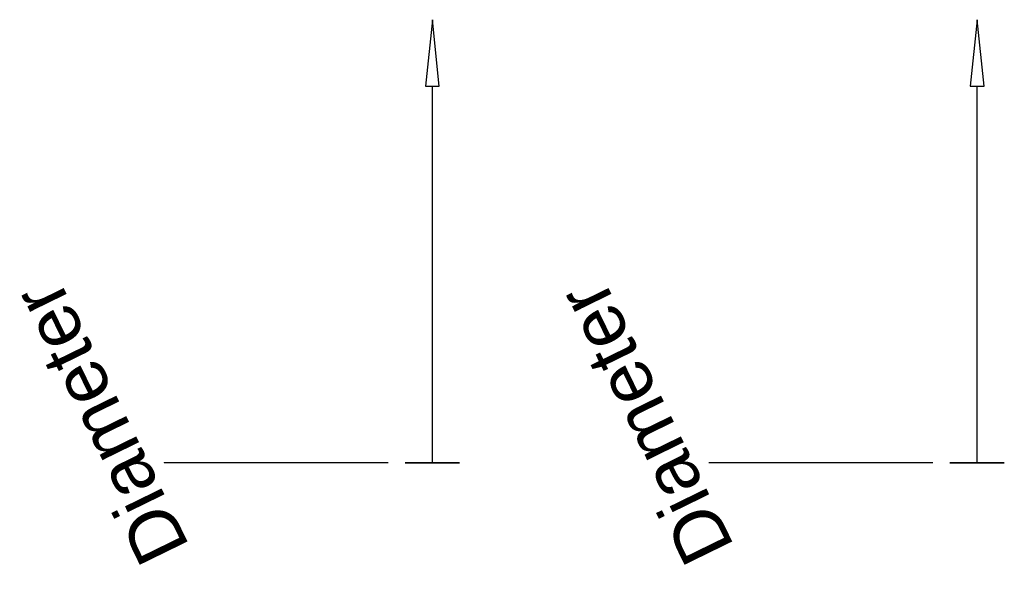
# Model space of a CAD drawing. Header units: millimetres. Extents: x -189 to 82, y -29 to 122.
import ezdxf

# ---------------------------------------------------------------- set-up
doc = ezdxf.new("R2010")
doc.units = ezdxf.units.MM
doc.styles.add('Arial', font='arial.ttf', dxfattribs={"height": 14.6304})

msp = doc.modelspace()

# ---------------------------------------------------------------- linework, layer by layer
at = {"lineweight": 30}
for p, q in [((-75, 0), (-75, 103.63)), ((75, 0), (75, 103.63)), ((-123.02, 0, 20.44), (-148.9, 0, -5.44)), ((-123.02, 0, 5.44), (-148.9, 0, -20.44)), ((-87.19, 0, 7.5), (-148.15, 0, 7.5)), ((-135.96, 0, -7.5), (-135.96, 0, 7.5)), ((-87.19, 0, -7.5), (-148.15, 0, -7.5)), ((26.98, 0, 20.44), (1.1, 0, -5.44)), ((26.98, 0, 5.44), (1.1, 0, -20.44)), ((62.81, 0, 7.5), (1.85, 0, 7.5)), ((62.81, 0, -7.5), (1.85, 0, -7.5)), ((14.04, 0, -7.5), (14.04, 0, 7.5)), ((82.5, 0), (67.5, 0)), ((75, 0, -7.5), (75, 0, 7.5))]:
    msp.add_line(p, q, dxfattribs=at)
for points in [[(-75, 121.92, 0), (-76.91, 103.63, -1.78), (-73.09, 103.63, 1.78), (-75, 121.92, 0)], [(75, 121.92, 0), (73.09, 103.63, -1.78), (76.91, 103.63, 1.78), (75, 121.92, 0)]]:
    msp.add_polyline3d(points, dxfattribs=at)
at = {"lineweight": 30, "extrusion": (0, 1, -3.22981e-15)}
for centre in [(75, 0), (-75, 0)]:
    msp.add_circle(centre, 7.5, dxfattribs=at)

# ---------------------------------------------------------------- next in the draw order: texts
at = {"lineweight": 30, "char_height": 14.63, "width": 99.2058, "attachment_point": 2, "rotation": 116.0365, "line_spacing_factor": 0.941778, "style": 'Arial', "bg_fill": 3, "box_fill_scale": 1.25, "bg_fill_color": 256, "bg_fill_true_color": 13158600, "bg_fill_transparency": 0}
for insert in [(-173.02, 7.64, 37.31), (-23.02, 7.64, 37.31)]:
    msp.add_mtext('Diameter', dxfattribs=dict(at, insert=insert))

doc.saveas('drawing.dxf')
